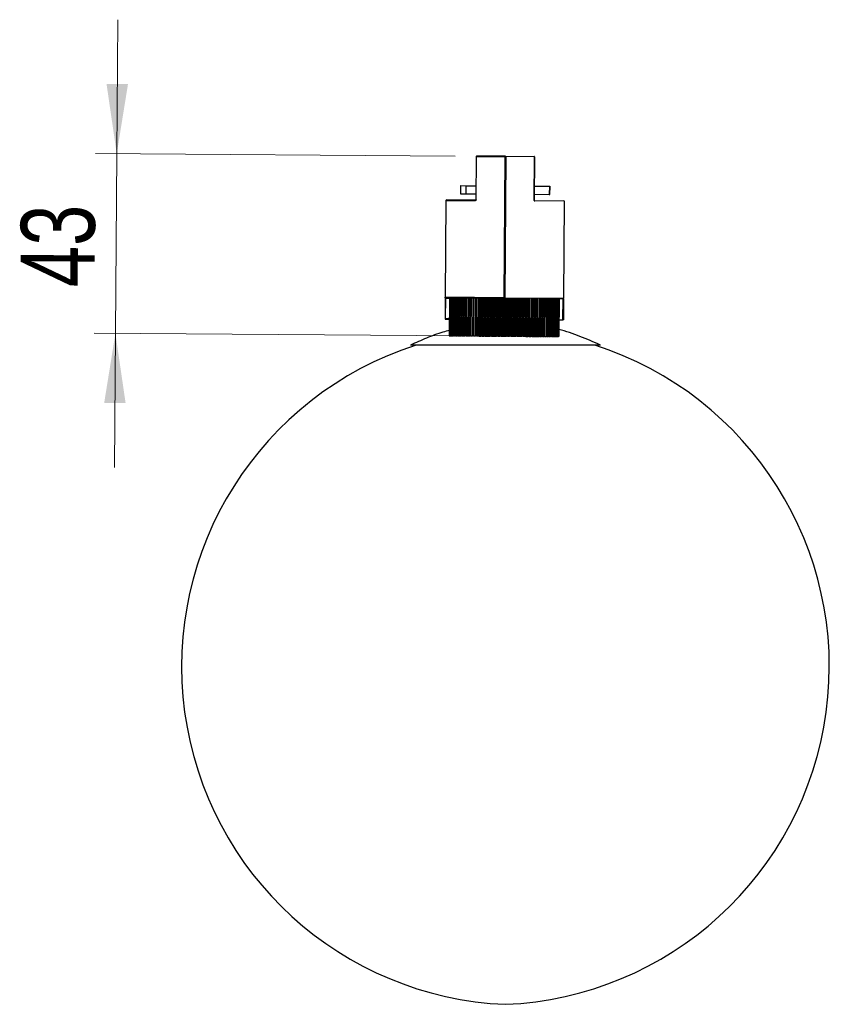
# Model space of a CAD drawing. Header units: millimetres. Extents: x 71.7 to 167.8, y 144.8 to 229.2.
# Tile 8 of 8: x 129.5 to 167.8, y 144.8 to 191.4. Entities that reach past the tile are written whole.
import ezdxf

# ---------------------------------------------------------------- set-up
doc = ezdxf.new("R2010")
doc.units = ezdxf.units.MM
doc.styles.add('SLDTEXTSTYLE0', font='TXT', dxfattribs={"width": 0.75})
doc.dimstyles.new('SLDDIMSTYLE1', dxfattribs={"dimtxt": 3.5, "dimasz": 3.302, "dimexe": 0, "dimexo": 0.0625, "dimgap": 0.875, "dimtad": 1, "dimdec": 0, "dimlfac": 5, "dimrnd": 1e-09, "dimzin": 12, "dimdsep": 46, "dimtxsty": 'SLDTEXTSTYLE0', "dimsah": 1, "dimcen": 0.09, "dimadec": 0, "dimazin": 3, "dimtfac": 1, "dimtdec": 0, "dimtmove": 0, "dimatfit": 0, "dimfxl": 0, "dimfrac": 2, "dimtolj": 1, "dimtzin": 12, "dimarcsym": 0})

# ---------------------------------------------------------------- blocks, each defined once
blk = doc.blocks.new('_D_3')
at = {"color": 7, "linetype": 'Continuous', "lineweight": 0}
for p, q in [((134.081, 185.067), (134.128, 191.416)), ((150.105, 184.948), (133.081, 185.074)), ((134.081, 185.067), (134.018, 176.564)), ((152.634, 176.426), (133.018, 176.571)), ((134.018, 176.564), (133.971, 170.214))]:
    blk.add_line(p, q, dxfattribs=at)
at = {"color": 7, "linetype": 'Continuous', "lineweight": 18}
for points in [[(134.081, 185.067), (134.614, 188.365), (133.598, 188.372)], [(134.018, 176.564), (133.486, 173.266), (134.501, 173.258)]]:
    blk.add_solid(points, dxfattribs=at)
at = {"color": 7, "linetype": 'Continuous', "lineweight": 18, "insert": (129.522, 178.766), "char_height": 3.5, "attachment_point": 1, "rotation": 89.5751, "style": 'SLDTEXTSTYLE0'}
blk.add_mtext('43', dxfattribs=at)

msp = doc.modelspace()

# ---------------------------------------------------------------- linework, layer by layer
at = {"color": 7, "linetype": 'Continuous', "lineweight": 25}
for p, q in [((151.105, 184.94), (151.089, 182.89)), ((151.1, 182.89), (151.115, 184.94)), ((151.115, 184.94), (151.105, 184.94)), ((151.115, 184.94), (152.464, 184.93)), ((152.465, 184.95), (151.125, 184.96)), ((152.464, 184.93), (152.415, 178.248)), ((152.435, 178.248), (152.485, 184.93)), ((152.505, 184.93), (152.455, 178.247)), ((152.464, 184.93), (152.485, 184.93)), ((152.505, 184.93), (152.485, 184.93)), ((152.505, 184.95), (153.845, 184.94)), ((153.854, 184.92), (152.505, 184.93)), ((153.839, 182.87), (153.854, 184.92)), ((153.864, 184.92), (153.849, 182.87)), ((153.854, 184.92), (153.864, 184.92)), ((150.353, 183.556), (150.35, 183.176)), ((150.353, 183.556), (150.617, 183.554)), ((150.617, 183.554), (150.615, 183.174)), ((150.617, 183.554), (151.094, 183.55)), ((153.854, 183.53), (154.564, 183.525)), ((154.564, 183.525), (154.561, 183.145)), ((154.564, 183.525), (154.595, 183.524)), ((154.593, 183.144), (154.595, 183.524)), ((149.669, 182.861), (149.635, 178.268)), ((149.669, 182.861), (151.059, 182.851)), ((151.069, 182.87), (149.689, 182.881)), ((150.35, 183.176), (150.615, 183.174)), ((150.615, 183.174), (151.091, 183.17)), ((151.1, 182.89), (151.089, 182.89)), ((153.839, 182.87), (153.849, 182.87)), ((153.851, 183.15), (154.561, 183.145)), ((153.869, 182.85), (155.249, 182.839)), ((155.269, 182.819), (153.879, 182.83)), ((154.561, 183.145), (154.593, 183.144)), ((155.269, 182.819), (155.235, 178.227)), ((149.635, 178.24), (149.627, 177.251)), ((152.415, 178.248), (149.635, 178.268)), ((149.635, 178.24), (149.635, 178.268)), ((149.647, 177.245), (149.655, 178.234)), ((149.655, 178.248), (152.415, 178.228)), ((149.655, 178.234), (149.655, 178.248)), ((149.655, 178.234), (149.84, 178.232)), ((149.841, 178.247), (149.827, 176.447)), ((149.84, 178.247), (149.827, 176.447)), ((149.84, 178.247), (149.827, 176.447)), ((149.841, 178.247), (149.828, 176.447)), ((149.846, 178.247), (149.833, 176.447)), ((149.849, 178.247), (149.835, 176.447)), ((149.848, 178.247), (149.835, 176.447)), ((149.851, 178.247), (149.837, 176.447)), ((149.84, 178.247), (149.841, 178.247)), ((149.862, 178.247), (149.848, 176.447)), ((149.848, 178.247), (149.849, 178.247)), ((149.866, 178.247), (149.852, 176.447)), ((149.865, 178.247), (149.852, 176.447)), ((149.869, 178.247), (149.856, 176.447)), ((149.865, 178.247), (149.866, 178.247)), ((149.886, 178.246), (149.873, 176.446)), ((149.891, 178.246), (149.877, 176.446)), ((149.892, 178.246), (149.879, 176.446)), ((149.897, 178.246), (149.883, 176.446)), ((149.891, 178.246), (149.892, 178.246)), ((149.92, 178.246), (149.906, 176.446)), ((149.926, 178.246), (149.912, 176.446)), ((149.927, 178.246), (149.914, 176.446)), ((149.933, 178.246), (149.92, 176.446)), ((149.926, 178.246), (149.927, 178.246)), ((149.962, 178.246), (149.948, 176.446)), ((149.969, 178.246), (149.956, 176.446)), ((149.971, 178.246), (149.958, 176.446)), ((149.979, 178.246), (149.965, 176.446)), ((149.969, 178.246), (149.971, 178.246)), ((150.013, 178.245), (149.999, 176.446)), ((150.021, 178.245), (150.008, 176.445)), ((150.024, 178.245), (150.01, 176.445)), ((150.033, 178.245), (150.019, 176.445)), ((150.021, 178.245), (150.024, 178.245)), ((150.072, 178.245), (150.059, 176.445)), ((150.082, 178.245), (150.069, 176.445)), ((150.085, 178.245), (150.071, 176.445)), ((150.095, 178.245), (150.082, 176.445)), ((150.082, 178.245), (150.085, 178.245)), ((150.14, 178.245), (150.126, 176.445)), ((150.151, 178.244), (150.138, 176.445)), ((150.154, 178.244), (150.141, 176.445)), ((150.151, 178.244), (150.154, 178.244)), ((150.165, 178.244), (150.152, 176.444)), ((150.216, 178.244), (150.202, 176.444)), ((150.228, 178.244), (150.215, 176.444)), ((150.231, 178.244), (150.218, 176.444)), ((150.228, 178.244), (150.231, 178.244)), ((150.244, 178.244), (150.231, 176.444)), ((150.299, 178.243), (150.286, 176.443)), ((150.313, 178.243), (150.3, 176.443)), ((150.316, 178.243), (150.303, 176.443)), ((150.313, 178.243), (150.316, 178.243)), ((150.33, 178.243), (150.317, 176.443)), ((150.39, 178.243), (150.377, 176.443)), ((150.405, 178.243), (150.392, 176.443)), ((150.409, 178.243), (150.395, 176.443)), ((150.405, 178.243), (150.409, 178.243)), ((150.424, 178.242), (150.41, 176.442)), ((150.488, 178.242), (150.475, 176.442)), ((150.504, 178.242), (150.491, 176.442)), ((150.508, 178.242), (150.495, 176.442)), ((150.504, 178.242), (150.508, 178.242)), ((150.524, 178.242), (150.511, 176.442)), ((150.594, 178.241), (150.58, 176.441)), ((150.611, 178.241), (150.597, 176.441)), ((150.615, 178.241), (150.601, 176.441)), ((150.611, 178.241), (150.615, 178.241)), ((150.632, 178.241), (150.619, 176.441)), ((150.703, 178.24), (150.69, 176.44)), ((150.705, 178.24), (150.692, 176.44)), ((150.723, 178.24), (150.71, 176.44)), ((150.727, 178.24), (150.714, 176.44)), ((150.723, 178.24), (150.727, 178.24)), ((150.746, 178.24), (150.732, 176.44)), ((150.816, 178.24), (150.803, 176.44)), ((150.823, 178.239), (150.809, 176.44)), ((150.842, 178.239), (150.828, 176.439)), ((150.846, 178.239), (150.833, 176.439)), ((150.842, 178.239), (150.846, 178.239)), ((150.865, 178.239), (150.852, 176.439)), ((150.936, 178.239), (150.922, 176.439)), ((150.946, 178.239), (150.933, 176.439)), ((150.966, 178.238), (150.952, 176.438)), ((150.971, 178.238), (150.957, 176.438)), ((150.966, 178.238), (150.971, 178.238)), ((150.99, 178.238), (150.977, 176.438)), ((151.06, 178.238), (151.047, 176.438)), ((151.075, 178.238), (151.061, 176.438)), ((151.095, 178.237), (151.082, 176.438)), ((151.1, 178.237), (151.087, 176.437)), ((151.095, 178.237), (151.1, 178.237)), ((151.121, 178.237), (151.107, 176.437)), ((151.19, 178.237), (151.176, 176.437)), ((151.208, 178.237), (151.195, 176.437)), ((151.229, 178.236), (151.216, 176.437)), ((151.234, 178.236), (151.221, 176.436)), ((151.229, 178.236), (151.234, 178.236)), ((151.256, 178.236), (151.242, 176.436)), ((151.323, 178.236), (151.31, 176.436)), ((151.345, 178.236), (151.332, 176.436)), ((151.367, 178.235), (151.354, 176.436)), ((151.373, 178.235), (151.359, 176.435)), ((151.367, 178.235), (151.373, 178.235)), ((151.395, 178.235), (151.381, 176.435)), ((151.461, 178.235), (151.448, 176.435)), ((151.487, 178.235), (151.474, 176.435)), ((151.509, 178.234), (151.496, 176.434)), ((151.515, 178.234), (151.501, 176.434)), ((151.509, 178.234), (151.515, 178.234)), ((151.537, 178.234), (151.524, 176.434)), ((151.602, 178.234), (151.589, 176.434)), ((151.632, 178.233), (151.618, 176.434)), ((151.655, 178.233), (151.641, 176.433)), ((151.66, 178.233), (151.647, 176.433)), ((151.655, 178.233), (151.66, 178.233)), ((151.683, 178.233), (151.67, 176.433)), ((151.746, 178.233), (151.733, 176.433)), ((151.779, 178.232), (151.766, 176.432)), ((151.803, 178.232), (151.789, 176.432)), ((151.808, 178.232), (151.795, 176.432)), ((151.803, 178.232), (151.808, 178.232)), ((151.831, 178.232), (151.818, 176.432)), ((151.892, 178.232), (151.879, 176.432)), ((151.929, 178.231), (151.916, 176.431)), ((151.953, 178.231), (151.939, 176.431)), ((151.958, 178.231), (151.945, 176.431)), ((151.953, 178.231), (151.958, 178.231)), ((151.982, 178.231), (151.969, 176.431)), ((152.041, 178.23), (152.027, 176.431)), ((152.081, 178.23), (152.067, 176.43)), ((152.105, 178.23), (152.091, 176.43)), ((152.11, 178.23), (152.097, 176.43)), ((152.105, 178.23), (152.11, 178.23)), ((152.134, 178.23), (152.121, 176.43)), ((152.19, 178.229), (152.177, 176.429)), ((152.234, 178.229), (152.22, 176.429)), ((152.258, 178.229), (152.244, 176.429)), ((152.263, 178.229), (152.25, 176.429)), ((152.258, 178.229), (152.263, 178.229)), ((152.287, 178.229), (152.274, 176.429)), ((152.341, 178.228), (152.327, 176.428)), ((152.387, 178.228), (152.374, 176.428)), ((152.411, 178.228), (152.398, 176.428)), ((152.417, 178.228), (152.404, 176.428)), ((152.411, 178.228), (152.417, 178.228)), ((152.415, 178.248), (152.435, 178.248)), ((152.441, 178.227), (152.417, 178.228)), ((152.441, 178.227), (152.428, 176.428)), ((152.435, 178.248), (152.435, 178.228)), ((152.455, 178.247), (152.435, 178.248)), ((152.441, 178.227), (152.455, 178.227)), ((152.455, 178.247), (155.235, 178.227)), ((155.215, 178.207), (152.455, 178.227)), ((152.492, 178.227), (152.478, 176.427)), ((152.541, 178.227), (152.528, 176.427)), ((152.565, 178.227), (152.552, 176.427)), ((152.571, 178.227), (152.558, 176.427)), ((152.565, 178.227), (152.571, 178.227)), ((152.595, 178.226), (152.582, 176.426)), ((152.642, 178.226), (152.629, 176.426)), ((152.695, 178.226), (152.681, 176.426)), ((152.718, 178.225), (152.705, 176.425)), ((152.724, 178.225), (152.711, 176.425)), ((152.718, 178.225), (152.724, 178.225)), ((152.748, 178.225), (152.735, 176.425)), ((152.792, 178.225), (152.779, 176.425)), ((152.847, 178.224), (152.834, 176.425)), ((152.871, 178.224), (152.857, 176.424)), ((152.876, 178.224), (152.863, 176.424)), ((152.871, 178.224), (152.876, 178.224)), ((152.9, 178.224), (152.887, 176.424)), ((152.941, 178.224), (152.928, 176.424)), ((152.998, 178.223), (152.985, 176.423)), ((153.022, 178.223), (153.008, 176.423)), ((153.027, 178.223), (153.014, 176.423)), ((153.022, 178.223), (153.027, 178.223)), ((153.05, 178.223), (153.037, 176.423)), ((153.088, 178.223), (153.074, 176.423)), ((153.147, 178.222), (153.134, 176.422)), ((153.17, 178.222), (153.157, 176.422)), ((153.176, 178.222), (153.162, 176.422)), ((153.17, 178.222), (153.176, 178.222)), ((153.199, 178.222), (153.185, 176.422)), ((153.232, 178.222), (153.219, 176.422)), ((153.294, 178.221), (153.28, 176.421)), ((153.316, 178.221), (153.303, 176.421)), ((153.322, 178.221), (153.308, 176.421)), ((153.316, 178.221), (153.322, 178.221)), ((153.344, 178.221), (153.331, 176.421)), ((153.374, 178.221), (153.361, 176.421)), ((153.437, 178.22), (153.424, 176.42)), ((153.459, 178.22), (153.446, 176.42)), ((153.465, 178.22), (153.451, 176.42)), ((153.459, 178.22), (153.465, 178.22)), ((153.487, 178.22), (153.473, 176.42)), ((153.513, 178.22), (153.499, 176.42)), ((153.577, 178.219), (153.564, 176.419)), ((153.599, 178.219), (153.586, 176.419)), ((153.604, 178.219), (153.591, 176.419)), ((153.599, 178.219), (153.604, 178.219)), ((153.625, 178.219), (153.612, 176.419)), ((153.647, 178.219), (153.634, 176.419)), ((153.713, 178.218), (153.7, 176.418)), ((153.734, 178.218), (153.721, 176.418)), ((153.739, 178.218), (153.726, 176.418)), ((153.734, 178.218), (153.739, 178.218)), ((153.76, 178.218), (153.747, 176.418)), ((153.778, 178.218), (153.765, 176.418)), ((153.845, 178.217), (153.832, 176.417)), ((153.865, 178.217), (153.852, 176.417)), ((153.87, 178.217), (153.856, 176.417)), ((153.865, 178.217), (153.87, 178.217)), ((153.89, 178.217), (153.876, 176.417)), ((153.904, 178.217), (153.89, 176.417)), ((153.971, 178.216), (153.958, 176.416)), ((153.991, 178.216), (153.977, 176.416)), ((153.995, 178.216), (153.982, 176.416)), ((153.991, 178.216), (153.995, 178.216)), ((154.014, 178.216), (154.001, 176.416)), ((154.024, 178.216), (154.011, 176.416)), ((154.093, 178.215), (154.079, 176.415)), ((154.111, 178.215), (154.098, 176.415)), ((154.115, 178.215), (154.102, 176.415)), ((154.111, 178.215), (154.115, 178.215)), ((154.134, 178.215), (154.12, 176.415)), ((154.139, 178.215), (154.126, 176.415)), ((154.208, 178.214), (154.195, 176.414)), ((154.225, 178.214), (154.212, 176.414)), ((154.23, 178.214), (154.216, 176.414)), ((154.225, 178.214), (154.23, 178.214)), ((154.247, 178.214), (154.234, 176.414)), ((154.248, 178.214), (154.235, 176.414)), ((154.317, 178.214), (154.304, 176.414)), ((154.334, 178.213), (154.32, 176.414)), ((154.337, 178.213), (154.324, 176.413)), ((154.334, 178.213), (154.337, 178.213)), ((154.354, 178.213), (154.34, 176.413)), ((154.42, 178.213), (154.406, 176.413)), ((154.435, 178.213), (154.422, 176.413)), ((154.439, 178.213), (154.425, 176.413)), ((154.435, 178.213), (154.439, 178.213)), ((154.454, 178.213), (154.44, 176.413)), ((154.515, 178.212), (154.502, 176.412)), ((154.529, 178.212), (154.516, 176.412)), ((154.533, 178.212), (154.519, 176.412)), ((154.529, 178.212), (154.533, 178.212)), ((154.547, 178.212), (154.533, 176.412)), ((154.603, 178.211), (154.59, 176.412)), ((154.616, 178.211), (154.603, 176.411)), ((154.62, 178.211), (154.606, 176.411)), ((154.616, 178.211), (154.62, 178.211)), ((154.632, 178.211), (154.619, 176.411)), ((154.684, 178.211), (154.671, 176.411)), ((154.696, 178.211), (154.683, 176.411)), ((154.699, 178.211), (154.685, 176.411)), ((154.696, 178.211), (154.699, 178.211)), ((154.71, 178.211), (154.697, 176.411)), ((154.757, 178.21), (154.743, 176.41)), ((154.767, 178.21), (154.754, 176.41)), ((154.77, 178.21), (154.757, 176.41)), ((154.767, 178.21), (154.77, 178.21)), ((154.78, 178.21), (154.767, 176.41)), ((154.821, 178.21), (154.808, 176.41)), ((154.831, 178.21), (154.817, 176.41)), ((154.833, 178.21), (154.819, 176.41)), ((154.842, 178.21), (154.829, 176.41)), ((154.831, 178.21), (154.833, 178.21)), ((154.877, 178.209), (154.864, 176.409)), ((154.885, 178.209), (154.872, 176.409)), ((154.887, 178.209), (154.874, 176.409)), ((154.895, 178.209), (154.882, 176.409)), ((154.885, 178.209), (154.887, 178.209)), ((154.925, 178.209), (154.912, 176.409)), ((154.932, 178.209), (154.918, 176.409)), ((154.933, 178.209), (154.92, 176.409)), ((154.94, 178.209), (154.926, 176.409)), ((154.932, 178.209), (154.933, 178.209)), ((154.964, 178.209), (154.951, 176.409)), ((154.969, 178.209), (154.956, 176.409)), ((154.97, 178.209), (154.957, 176.409)), ((154.975, 178.209), (154.962, 176.409)), ((154.969, 178.209), (154.97, 178.209)), ((154.994, 178.209), (154.981, 176.409)), ((154.998, 178.209), (154.984, 176.409)), ((154.999, 178.209), (154.985, 176.409)), ((155.002, 178.208), (154.989, 176.409)), ((154.998, 178.209), (154.999, 178.209)), ((155.015, 178.208), (155.002, 176.408)), ((155.017, 178.208), (155.004, 176.408)), ((155.018, 178.208), (155.005, 176.408)), ((155.02, 178.208), (155.007, 176.408)), ((155.027, 178.208), (155.013, 176.408)), ((155.028, 178.208), (155.014, 176.408)), ((155.028, 178.208), (155.015, 176.408)), ((155.029, 178.208), (155.015, 176.408)), ((155.03, 178.208), (155.016, 176.408)), ((155.017, 178.208), (155.018, 178.208)), ((155.028, 178.208), (155.028, 178.208)), ((155.215, 178.193), (155.029, 178.194)), ((155.207, 177.204), (155.215, 178.193)), ((155.215, 178.193), (155.215, 178.207)), ((155.235, 178.198), (155.227, 177.209)), ((155.235, 178.198), (155.235, 178.227)), ((149.647, 177.231), (149.647, 177.245)), ((149.833, 177.244), (149.647, 177.245)), ((149.647, 177.231), (149.833, 177.229)), ((155.022, 177.205), (155.207, 177.204)), ((155.207, 177.19), (155.207, 177.204)), ((155.207, 177.19), (155.022, 177.191)), ((149.828, 176.447), (149.827, 176.447)), ((149.827, 176.447), (149.827, 176.447)), ((149.827, 176.447), (149.827, 176.447)), ((149.828, 176.447), (149.833, 176.447)), ((149.835, 176.447), (149.833, 176.447)), ((149.837, 176.447), (149.835, 176.447)), ((149.835, 176.447), (149.835, 176.447)), ((149.837, 176.447), (149.848, 176.447)), ((149.852, 176.447), (149.848, 176.447)), ((149.856, 176.447), (149.852, 176.447)), ((149.852, 176.447), (149.852, 176.447)), ((149.856, 176.447), (149.873, 176.446)), ((149.877, 176.446), (149.873, 176.446)), ((149.877, 176.446), (149.879, 176.446)), ((149.883, 176.446), (149.879, 176.446)), ((149.883, 176.446), (149.906, 176.446)), ((149.912, 176.446), (149.906, 176.446)), ((149.912, 176.446), (149.914, 176.446)), ((149.92, 176.446), (149.914, 176.446)), ((149.92, 176.446), (149.948, 176.446)), ((149.956, 176.446), (149.948, 176.446)), ((149.956, 176.446), (149.958, 176.446)), ((149.965, 176.446), (149.958, 176.446)), ((149.965, 176.446), (149.999, 176.446)), ((150.008, 176.445), (149.999, 176.446)), ((150.008, 176.445), (150.01, 176.445)), ((150.019, 176.445), (150.01, 176.445)), ((150.019, 176.445), (150.059, 176.445)), ((150.069, 176.445), (150.059, 176.445)), ((150.069, 176.445), (150.071, 176.445)), ((150.082, 176.445), (150.071, 176.445)), ((150.082, 176.445), (150.126, 176.445)), ((150.138, 176.445), (150.126, 176.445)), ((150.138, 176.445), (150.141, 176.445)), ((150.152, 176.444), (150.141, 176.445)), ((150.152, 176.444), (150.202, 176.444)), ((150.215, 176.444), (150.202, 176.444)), ((150.215, 176.444), (150.218, 176.444)), ((150.231, 176.444), (150.218, 176.444)), ((150.231, 176.444), (150.286, 176.443)), ((150.3, 176.443), (150.286, 176.443)), ((150.3, 176.443), (150.303, 176.443)), ((150.317, 176.443), (150.303, 176.443)), ((150.317, 176.443), (150.377, 176.443)), ((150.392, 176.443), (150.377, 176.443)), ((150.392, 176.443), (150.395, 176.443)), ((150.41, 176.442), (150.395, 176.443)), ((150.41, 176.442), (150.475, 176.442)), ((150.491, 176.442), (150.475, 176.442)), ((150.491, 176.442), (150.495, 176.442)), ((150.511, 176.442), (150.495, 176.442)), ((150.511, 176.442), (150.58, 176.441)), ((150.597, 176.441), (150.58, 176.441)), ((150.597, 176.441), (150.601, 176.441)), ((150.619, 176.441), (150.601, 176.441)), ((150.619, 176.441), (150.69, 176.44)), ((150.69, 176.44), (150.692, 176.44)), ((150.71, 176.44), (150.692, 176.44)), ((150.71, 176.44), (150.714, 176.44)), ((150.732, 176.44), (150.714, 176.44)), ((150.732, 176.44), (150.803, 176.44)), ((150.803, 176.44), (150.809, 176.44)), ((150.828, 176.439), (150.809, 176.44)), ((150.828, 176.439), (150.833, 176.439)), ((150.852, 176.439), (150.833, 176.439)), ((150.852, 176.439), (150.922, 176.439)), ((150.922, 176.439), (150.933, 176.439)), ((150.952, 176.438), (150.933, 176.439)), ((150.952, 176.438), (150.957, 176.438)), ((150.977, 176.438), (150.957, 176.438)), ((150.977, 176.438), (151.047, 176.438)), ((151.047, 176.438), (151.061, 176.438)), ((151.082, 176.438), (151.061, 176.438)), ((151.082, 176.438), (151.087, 176.437)), ((151.107, 176.437), (151.087, 176.437)), ((151.107, 176.437), (151.176, 176.437)), ((151.176, 176.437), (151.195, 176.437)), ((151.216, 176.437), (151.195, 176.437)), ((151.216, 176.437), (151.221, 176.436)), ((151.242, 176.436), (151.221, 176.436)), ((151.242, 176.436), (151.31, 176.436)), ((151.31, 176.436), (151.332, 176.436)), ((151.354, 176.436), (151.332, 176.436)), ((151.354, 176.436), (151.359, 176.435)), ((151.381, 176.435), (151.359, 176.435)), ((151.381, 176.435), (151.448, 176.435)), ((151.448, 176.435), (151.474, 176.435)), ((151.496, 176.434), (151.474, 176.435)), ((151.496, 176.434), (151.501, 176.434)), ((151.524, 176.434), (151.501, 176.434)), ((151.524, 176.434), (151.589, 176.434)), ((151.589, 176.434), (151.618, 176.434)), ((151.641, 176.433), (151.618, 176.434)), ((151.641, 176.433), (151.647, 176.433)), ((151.67, 176.433), (151.647, 176.433)), ((151.67, 176.433), (151.733, 176.433)), ((151.733, 176.433), (151.766, 176.432)), ((151.789, 176.432), (151.766, 176.432)), ((151.789, 176.432), (151.795, 176.432)), ((151.818, 176.432), (151.795, 176.432)), ((151.818, 176.432), (151.879, 176.432)), ((151.879, 176.432), (151.916, 176.431)), ((151.939, 176.431), (151.916, 176.431)), ((151.939, 176.431), (151.945, 176.431)), ((151.969, 176.431), (151.945, 176.431)), ((151.969, 176.431), (152.027, 176.431)), ((152.027, 176.431), (152.067, 176.43)), ((152.091, 176.43), (152.067, 176.43)), ((152.091, 176.43), (152.097, 176.43)), ((152.121, 176.43), (152.097, 176.43)), ((152.121, 176.43), (152.177, 176.429)), ((152.177, 176.429), (152.22, 176.429)), ((152.244, 176.429), (152.22, 176.429)), ((152.244, 176.429), (152.25, 176.429)), ((152.274, 176.429), (152.25, 176.429)), ((152.274, 176.429), (152.327, 176.428)), ((152.327, 176.428), (152.374, 176.428)), ((152.398, 176.428), (152.374, 176.428)), ((152.398, 176.428), (152.404, 176.428)), ((152.428, 176.428), (152.404, 176.428)), ((152.428, 176.428), (152.478, 176.427)), ((152.478, 176.427), (152.528, 176.427)), ((152.552, 176.427), (152.528, 176.427)), ((152.552, 176.427), (152.558, 176.427)), ((152.582, 176.426), (152.558, 176.427)), ((152.582, 176.426), (152.629, 176.426)), ((152.629, 176.426), (152.681, 176.426)), ((152.705, 176.425), (152.681, 176.426)), ((152.705, 176.425), (152.711, 176.425)), ((152.735, 176.425), (152.711, 176.425)), ((152.735, 176.425), (152.779, 176.425)), ((152.779, 176.425), (152.834, 176.425)), ((152.857, 176.424), (152.834, 176.425)), ((152.857, 176.424), (152.863, 176.424)), ((152.887, 176.424), (152.863, 176.424)), ((152.887, 176.424), (152.928, 176.424)), ((152.928, 176.424), (152.985, 176.423)), ((153.008, 176.423), (152.985, 176.423)), ((153.008, 176.423), (153.014, 176.423)), ((153.037, 176.423), (153.014, 176.423)), ((153.037, 176.423), (153.074, 176.423)), ((153.074, 176.423), (153.134, 176.422)), ((153.157, 176.422), (153.134, 176.422)), ((153.157, 176.422), (153.162, 176.422)), ((153.185, 176.422), (153.162, 176.422)), ((153.185, 176.422), (153.219, 176.422)), ((153.219, 176.422), (153.28, 176.421)), ((153.303, 176.421), (153.28, 176.421)), ((153.303, 176.421), (153.308, 176.421)), ((153.331, 176.421), (153.308, 176.421)), ((153.331, 176.421), (153.361, 176.421)), ((153.361, 176.421), (153.424, 176.42)), ((153.446, 176.42), (153.424, 176.42)), ((153.446, 176.42), (153.451, 176.42)), ((153.473, 176.42), (153.451, 176.42)), ((153.473, 176.42), (153.499, 176.42)), ((153.499, 176.42), (153.564, 176.419)), ((153.586, 176.419), (153.564, 176.419)), ((153.586, 176.419), (153.591, 176.419)), ((153.612, 176.419), (153.591, 176.419)), ((153.612, 176.419), (153.634, 176.419)), ((153.634, 176.419), (153.7, 176.418)), ((153.721, 176.418), (153.7, 176.418)), ((153.721, 176.418), (153.726, 176.418)), ((153.747, 176.418), (153.726, 176.418)), ((153.747, 176.418), (153.765, 176.418)), ((153.765, 176.418), (153.832, 176.417)), ((153.852, 176.417), (153.832, 176.417)), ((153.852, 176.417), (153.856, 176.417)), ((153.876, 176.417), (153.856, 176.417)), ((153.876, 176.417), (153.89, 176.417)), ((153.89, 176.417), (153.958, 176.416)), ((153.977, 176.416), (153.958, 176.416)), ((153.977, 176.416), (153.982, 176.416)), ((154.001, 176.416), (153.982, 176.416)), ((154.001, 176.416), (154.011, 176.416)), ((154.011, 176.416), (154.079, 176.415)), ((154.098, 176.415), (154.079, 176.415)), ((154.098, 176.415), (154.102, 176.415)), ((154.12, 176.415), (154.102, 176.415)), ((154.12, 176.415), (154.126, 176.415)), ((154.126, 176.415), (154.195, 176.414)), ((154.212, 176.414), (154.195, 176.414)), ((154.212, 176.414), (154.216, 176.414)), ((154.234, 176.414), (154.216, 176.414)), ((154.234, 176.414), (154.235, 176.414)), ((154.235, 176.414), (154.304, 176.414)), ((154.32, 176.414), (154.304, 176.414)), ((154.32, 176.414), (154.324, 176.413)), ((154.34, 176.413), (154.324, 176.413)), ((154.34, 176.413), (154.406, 176.413)), ((154.422, 176.413), (154.406, 176.413)), ((154.422, 176.413), (154.425, 176.413)), ((154.44, 176.413), (154.425, 176.413)), ((154.44, 176.413), (154.502, 176.412)), ((154.516, 176.412), (154.502, 176.412)), ((154.516, 176.412), (154.519, 176.412)), ((154.533, 176.412), (154.519, 176.412)), ((154.533, 176.412), (154.59, 176.412)), ((154.603, 176.411), (154.59, 176.412)), ((154.603, 176.411), (154.606, 176.411)), ((154.619, 176.411), (154.606, 176.411)), ((154.619, 176.411), (154.671, 176.411)), ((154.683, 176.411), (154.671, 176.411)), ((154.683, 176.411), (154.685, 176.411)), ((154.697, 176.411), (154.685, 176.411)), ((154.697, 176.411), (154.743, 176.41)), ((154.754, 176.41), (154.743, 176.41)), ((154.754, 176.41), (154.757, 176.41)), ((154.767, 176.41), (154.757, 176.41)), ((154.767, 176.41), (154.808, 176.41)), ((154.817, 176.41), (154.808, 176.41)), ((154.817, 176.41), (154.819, 176.41)), ((154.829, 176.41), (154.819, 176.41)), ((154.829, 176.41), (154.864, 176.409)), ((154.872, 176.409), (154.864, 176.409)), ((154.872, 176.409), (154.874, 176.409)), ((154.882, 176.409), (154.874, 176.409)), ((154.882, 176.409), (154.912, 176.409)), ((154.918, 176.409), (154.912, 176.409)), ((154.918, 176.409), (154.92, 176.409)), ((154.926, 176.409), (154.92, 176.409)), ((154.926, 176.409), (154.951, 176.409)), ((154.956, 176.409), (154.951, 176.409)), ((154.956, 176.409), (154.957, 176.409)), ((154.962, 176.409), (154.957, 176.409)), ((154.962, 176.409), (154.981, 176.409)), ((154.984, 176.409), (154.981, 176.409)), ((154.984, 176.409), (154.985, 176.409)), ((154.989, 176.409), (154.985, 176.409)), ((154.989, 176.409), (155.002, 176.408)), ((155.004, 176.408), (155.002, 176.408)), ((155.004, 176.408), (155.005, 176.408)), ((155.007, 176.408), (155.005, 176.408)), ((155.007, 176.408), (155.013, 176.408)), ((155.014, 176.408), (155.013, 176.408)), ((155.014, 176.408), (155.015, 176.408)), ((155.015, 176.408), (155.015, 176.408)), ((155.015, 176.408), (155.016, 176.408)), ((153.883, 176.005), (147.985, 176.005)), ((156.985, 176.005), (153.883, 176.005))]:
    msp.add_line(p, q, dxfattribs=at)
at = {"color": 7, "linetype": 'Continuous', "lineweight": 25, "flags": 128}
for points in [[(151.115, 184.94), (151.115, 184.944), (151.116, 184.948), (151.117, 184.951), (151.118, 184.954), (151.119, 184.957), (151.121, 184.959), (151.123, 184.96), (151.125, 184.96)], [(153.854, 184.92), (153.854, 184.924), (153.854, 184.928), (153.853, 184.931), (153.852, 184.934), (153.85, 184.937), (153.848, 184.938), (153.847, 184.94), (153.845, 184.94)], [(151.059, 182.851), (151.059, 182.854), (151.06, 182.858), (151.061, 182.862), (151.062, 182.865), (151.064, 182.867), (151.065, 182.869), (151.067, 182.87), (151.069, 182.87)], [(153.879, 182.83), (153.879, 182.834), (153.878, 182.837), (153.877, 182.841), (153.876, 182.844), (153.875, 182.846), (153.873, 182.848), (153.871, 182.849), (153.869, 182.85)], [(149.655, 178.234), (149.651, 178.234), (149.647, 178.234), (149.644, 178.235), (149.641, 178.236), (149.638, 178.236), (149.636, 178.237), (149.635, 178.239), (149.635, 178.24)], [(155.215, 178.193), (155.219, 178.193), (155.222, 178.193), (155.226, 178.193), (155.229, 178.194), (155.231, 178.195), (155.233, 178.196), (155.234, 178.197), (155.235, 178.198)], [(149.627, 177.251), (149.628, 177.25), (149.629, 177.249), (149.631, 177.248), (149.633, 177.247), (149.636, 177.246), (149.64, 177.246), (149.644, 177.245), (149.647, 177.245)], [(155.227, 177.209), (155.227, 177.208), (155.226, 177.207), (155.224, 177.206), (155.221, 177.206), (155.218, 177.205), (155.215, 177.204), (155.211, 177.204), (155.207, 177.204)]]:
    msp.add_lwpolyline(points, dxfattribs=at)
at = {"color": 7, "linetype": 'Continuous', "lineweight": 25}
for centre, radius, start, end in [((151.125, 184.94), 0.02, 89.5751, 179.5751), ((153.34, 184.929), 0.876, 178.594, 179.9021), ((152.465, 184.93), 0.02, 359.5751, 89.5751), ((152.505, 184.93), 0.02, 89.5751, 179.5751), ((151.629, 184.941), 0.876, 359.2481, 0.5562), ((153.844, 184.92), 0.02, 359.5751, 89.5751), ((149.689, 182.861), 0.02, 89.5751, 179.5751), ((155.249, 182.819), 0.02, 359.5751, 89.5751), ((149.655, 178.268), 0.02, 179.5751, 269.5751), ((152.415, 178.248), 0.02, 269.5751, 359.5751), ((153.291, 178.236), 0.876, 179.2481, 180.5562), ((152.455, 178.247), 0.02, 179.5751, 269.5751), ((151.579, 178.249), 0.876, 358.594, 359.9021), ((155.215, 178.227), 0.02, 269.5751, 359.5751), ((149.647, 177.251), 0.02, 179.5751, 269.5751), ((155.207, 177.21), 0.02, 269.5751, 359.5751), ((153.151, 160.771), 16, 107.8055, 267.6141), ((151.819, 160.771), 16, 272.3859, 72.1945)]:
    msp.add_arc(centre, radius, start, end, dxfattribs=at)
for points, knots in [([(151.1, 182.89), (151.1, 182.89), (151.1, 182.885), (151.098, 182.876), (151.09, 182.863), (151.076, 182.853), (151.065, 182.851), (151.059, 182.851)], [0, 0, 0, 0, 0.010561, 0.206445, 0.435662, 0.696095, 1, 1, 1, 1]), ([(151.069, 182.87), (151.072, 182.871), (151.077, 182.871), (151.084, 182.876), (151.087, 182.88), (151.088, 182.884), (151.089, 182.887), (151.089, 182.889), (151.089, 182.89), (151.089, 182.89)], [0, 0, 0, 0, 0.3356233, 0.6056359, 0.7640189, 0.8215052, 0.9419116, 0.9910477, 1, 1, 1, 1]), ([(153.839, 182.87), (153.839, 182.87), (153.839, 182.865), (153.841, 182.855), (153.849, 182.842), (153.862, 182.832), (153.873, 182.83), (153.879, 182.83)], [0, 0, 0, 0, 0.010561, 0.206445, 0.435662, 0.696095, 1, 1, 1, 1]), ([(153.869, 182.85), (153.866, 182.85), (153.861, 182.851), (153.855, 182.855), (153.852, 182.86), (153.85, 182.864), (153.849, 182.867), (153.849, 182.869), (153.849, 182.87), (153.849, 182.87)], [0, 0, 0, 0, 0.335623, 0.605636, 0.764019, 0.821505, 0.941912, 0.991048, 1, 1, 1, 1]), ([(156.985, 176.005), (156.663, 176.146), (156.021, 176.429), (155.355, 176.662), (155.014, 176.749), (155.012, 176.749)], [0, 0, 0, 0, 0.499735, 0.997847, 1, 1, 1, 1]), ([(149.838, 176.705), (149.733, 176.676), (149.361, 176.575), (148.741, 176.343), (148.237, 176.118), (147.985, 176.005)], [0, 0, 0, 0, 0.165287, 0.581882, 1, 1, 1, 1])]:
    msp.add_open_spline(points, degree=3, knots=knots, dxfattribs=at)

# ---------------------------------------------------------------- dimensions: what is measured, and where the dimension line sits
at = {"color": 7, "linetype": 'Continuous', "lineweight": 18}
dim = msp.add_linear_dim(base=(134.018, 176.564), p1=(151.105, 184.94), p2=(153.634, 176.419), angle=89.5751, dimstyle='SLDDIMSTYLE1', dxfattribs=at)
dim.commit()
dim.dimension.update_dxf_attribs({"geometry": '_D_3', "text_midpoint": (134.053, 181.318), "dimtype": 160})

doc.saveas('drawing.dxf')
